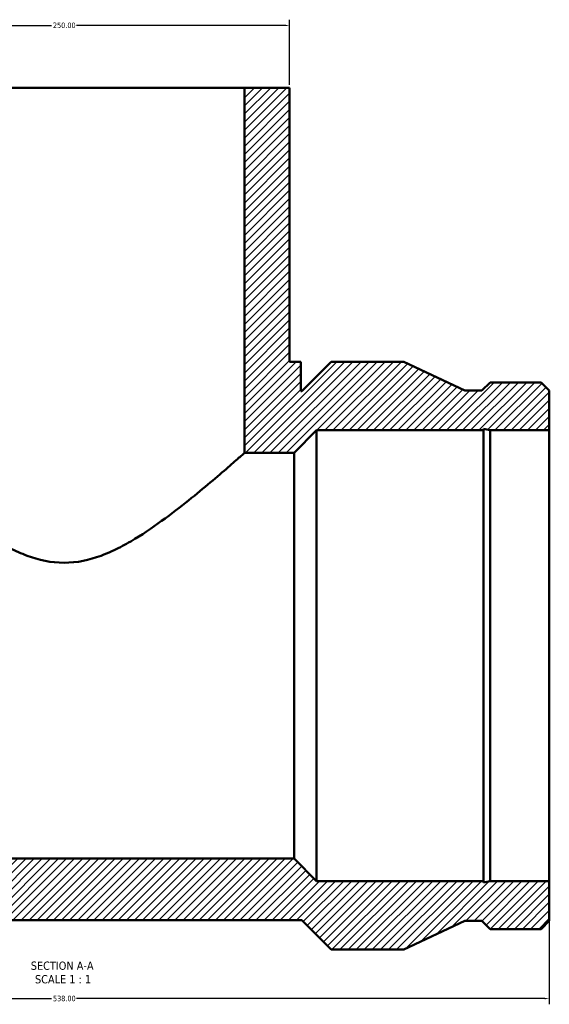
# Model space of a CAD drawing. Header units: millimetres. Extents: x -317 to 1680, y -368 to 1718.
# Tile 7 of 8: x 548 to 842, y 1172 to 1718. Entities that reach past the tile are written whole.
import ezdxf

# ---------------------------------------------------------------- set-up
doc = ezdxf.new("R2010")
doc.units = ezdxf.units.MM
for name, color, linetype, lineweight in [('Dimension (ANSI)', 7, 'Continuous', 25), ('Hatch (ANSI)', 7, 'Continuous', 18), ('Symbol (ANSI)', 7, 'Continuous', 25), ('Visible (ANSI)', 7, 'Continuous', 50)]:
    doc.layers.add(name, color=color, linetype=linetype, lineweight=lineweight)
doc.styles.add('Label Text (ANSI)', font='tahoma.ttf')
doc.styles.add('Note Text (ANSI)', font='tahoma.ttf')
doc.dimstyles.new('Default - mm (ANSI)', dxfattribs={"dimtxt": 3.048, "dimasz": 2.5, "dimexe": 3.175, "dimexo": 1.6002, "dimgap": 0.8, "dimtad": 0, "dimtoh": 1, "dimrnd": 1e-08, "dimzin": 4, "dimdsep": 46, "dimtxsty": 'Note Text (ANSI)', "dimcen": 0.09, "dimdle": 10, "dimclrd": 256, "dimclre": 256, "dimclrt": 230, "dimadec": 1, "dimazin": 1, "dimtfac": 1, "dimtofl": 0, "dimtmove": 0, "dimatfit": 3, "dimfxl": 1, "dimtolj": 1, "dimtzin": 4, "dimlwd": -1, "dimlwe": -1, "dimarcsym": 0})

# ---------------------------------------------------------------- blocks, each defined once
blk = doc.blocks.new('*D9')
at = {"layer": 'Defpoints', "color": 0, "transparency": 16777216}
for p in [(698.03, 1714.44), (448.03, 1679.92), (698.03, 1679.92)]:
    blk.add_point(p, dxfattribs=at)
at = {"layer": 'Dimension (ANSI)', "transparency": 16777216}
for p, q in [((448.03, 1681.52), (448.03, 1717.62)), ((698.03, 1681.52), (698.03, 1717.62)), ((450.53, 1714.44), (566.07, 1714.44)), ((695.53, 1714.44), (579.99, 1714.44))]:
    blk.add_line(p, q, dxfattribs=at)
for points in [[(450.53, 1714.86), (450.53, 1714.03), (448.03, 1714.44)], [(695.53, 1714.86), (695.53, 1714.03), (698.03, 1714.44)]]:
    blk.add_solid(points, dxfattribs=at)
at = {"layer": 'Dimension (ANSI)', "color": 230, "true_color": 0xff0080, "transparency": 16777216, "insert": (566.87, 1716.03), "char_height": 3.048, "attachment_point": 1, "style": 'Note Text (ANSI)'}
blk.add_mtext('\\A1;250.00', dxfattribs=at)
blk = doc.blocks.new('*D10')
at = {"layer": 'Defpoints', "color": 0, "transparency": 16777216}
for p in [(304.03, 1239.92), (842.03, 1239.92), (842.03, 1174.78)]:
    blk.add_point(p, dxfattribs=at)
at = {"layer": 'Dimension (ANSI)', "transparency": 16777216}
for p, q in [((304.03, 1238.32), (304.03, 1171.61)), ((842.03, 1238.32), (842.03, 1171.61)), ((306.53, 1174.78), (566.09, 1174.78)), ((839.53, 1174.78), (579.98, 1174.78))]:
    blk.add_line(p, q, dxfattribs=at)
for points in [[(306.53, 1175.2), (306.53, 1174.37), (304.03, 1174.78)], [(839.53, 1175.2), (839.53, 1174.37), (842.03, 1174.78)]]:
    blk.add_solid(points, dxfattribs=at)
at = {"layer": 'Dimension (ANSI)', "color": 230, "true_color": 0xff0080, "transparency": 16777216, "insert": (566.89, 1176.38), "char_height": 3.048, "attachment_point": 1, "style": 'Note Text (ANSI)'}
blk.add_mtext('\\A1;538.00', dxfattribs=at)

msp = doc.modelspace()

# ---------------------------------------------------------------- hatches: boundary and pattern name
at = {"layer": 'Hatch (ANSI)'}
h = msp.add_hatch(dxfattribs=at)
h.set_pattern_fill('ANSI31', color=256, scale=25.4, style=0)
h.set_pattern_definition([(45, (0, 0), (-2.245064, 2.245064), [])])
h.paths.add_polyline_path([(673.031, 1679.918), (673.031, 1477.418), (700.531, 1477.418), (713.031, 1489.918), (805.643, 1489.918), (805.643, 1490.667), (809.169, 1489.918), (842.031, 1489.918), (842.031, 1511.96), (837.484, 1516.508), (809.169, 1516.508), (804.621, 1511.96), (795.269, 1511.96), (761.331, 1527.918), (721.141, 1527.918), (704.841, 1511.618), (704.281, 1511.618), (704.281, 1527.918), (698.031, 1527.918), (698.031, 1679.918)])
h.paths.add_polyline_path([(304.031, 1511.96), (304.031, 1489.918), (336.894, 1489.918), (340.419, 1490.667), (340.419, 1489.918), (433.031, 1489.918), (445.531, 1477.418), (473.031, 1477.418), (473.031, 1679.918), (448.031, 1679.918), (448.031, 1527.918), (441.781, 1527.918), (441.781, 1511.618), (441.221, 1511.618), (424.921, 1527.918), (384.731, 1527.918), (350.794, 1511.96), (341.441, 1511.96), (336.894, 1516.508), (308.579, 1516.508)])
h.paths.add_polyline_path([(304.031, 1239.918), (304.031, 1217.875), (308.579, 1213.328), (336.894, 1213.328), (341.441, 1217.875), (350.794, 1217.875), (384.731, 1201.918), (424.921, 1201.918), (441.221, 1218.218), (704.841, 1218.218), (721.141, 1201.918), (761.331, 1201.918), (795.269, 1217.875), (804.621, 1217.875), (809.169, 1213.328), (837.484, 1213.328), (842.031, 1217.875), (842.031, 1239.918), (809.169, 1239.918), (805.643, 1239.168), (805.643, 1239.918), (713.031, 1239.918), (700.531, 1252.418), (445.531, 1252.418), (433.031, 1239.918), (340.419, 1239.918), (340.419, 1239.168), (336.894, 1239.918)])

# ---------------------------------------------------------------- linework, layer by layer
at = {"layer": 'Visible (ANSI)'}
for p, q in [((473.031, 1679.918), (673.031, 1679.918)), ((673.031, 1679.918), (673.031, 1477.418)), ((698.031, 1679.918), (673.031, 1679.918)), ((698.031, 1527.918), (698.031, 1679.918)), ((704.281, 1527.918), (698.031, 1527.918)), ((704.281, 1511.618), (704.281, 1527.918)), ((721.141, 1527.918), (704.841, 1511.618)), ((761.331, 1527.918), (721.141, 1527.918)), ((795.269, 1511.96), (761.331, 1527.918)), ((809.169, 1516.508), (804.621, 1511.96)), ((837.484, 1516.508), (809.169, 1516.508)), ((842.031, 1511.96), (837.484, 1516.508)), ((704.841, 1511.618), (704.281, 1511.618)), ((804.621, 1511.96), (795.269, 1511.96)), ((842.031, 1489.918), (842.031, 1511.96)), ((805.643, 1489.918), (805.643, 1490.667)), ((805.643, 1490.667), (809.169, 1489.918)), ((700.531, 1477.418), (713.031, 1489.918)), ((713.031, 1489.918), (805.643, 1489.918)), ((713.031, 1239.918), (713.031, 1489.918)), ((805.643, 1239.918), (805.643, 1489.918)), ((809.169, 1489.918), (842.031, 1489.918)), ((809.169, 1239.918), (809.169, 1489.918)), ((842.031, 1239.918), (842.031, 1489.918)), ((673.031, 1477.418), (700.531, 1477.418)), ((700.531, 1252.418), (700.531, 1477.418)), ((700.531, 1252.418), (445.531, 1252.418)), ((713.031, 1239.918), (700.531, 1252.418)), ((805.643, 1239.918), (713.031, 1239.918)), ((809.169, 1239.918), (805.643, 1239.168)), ((805.643, 1239.168), (805.643, 1239.918)), ((842.031, 1239.918), (809.169, 1239.918)), ((842.031, 1217.875), (842.031, 1239.918)), ((441.221, 1218.218), (704.841, 1218.218)), ((704.841, 1218.218), (721.141, 1201.918)), ((761.331, 1201.918), (795.269, 1217.875)), ((795.269, 1217.875), (804.621, 1217.875)), ((804.621, 1217.875), (809.169, 1213.328)), ((837.484, 1213.328), (842.031, 1217.875)), ((809.169, 1213.328), (837.484, 1213.328)), ((721.141, 1201.918), (761.331, 1201.918))]:
    msp.add_line(p, q, dxfattribs=at)
for points, knots in [([(573.031, 1416.456), (565.835, 1416.456), (559.029, 1417.981), (549.269, 1421.59), (546.09, 1423.011), (539.869, 1426.145), (536.827, 1427.857), (527.906, 1433.256), (522.239, 1437.19), (511.654, 1444.984), (506.739, 1448.847), (498.19, 1455.755), (494.203, 1459.08), (487.007, 1465.181), (483.799, 1467.956), (478.534, 1472.548), (476.473, 1474.368), (473.721, 1476.803), (473.031, 1477.418), (473.031, 1477.418)], [0, 0, 0, 0, 2.1588932, 2.1588932, 3.2383398, 3.2383398, 4.3177864, 4.3177864, 6.4766796, 6.4766796, 8.6355728, 8.6355728, 10.6538707, 10.6538707, 12.6721686, 12.6721686, 14.6904665, 14.6904665, 16.7087644, 16.7087644, 16.7087644, 16.7087644]), ([(673.031, 1477.418), (673.031, 1477.418), (672.342, 1476.803), (669.59, 1474.368), (667.528, 1472.548), (662.263, 1467.956), (659.055, 1465.181), (651.86, 1459.08), (647.872, 1455.755), (639.324, 1448.847), (634.408, 1444.984), (623.823, 1437.19), (618.157, 1433.256), (609.236, 1427.857), (606.193, 1426.145), (599.972, 1423.011), (596.793, 1421.59), (587.033, 1417.981), (580.228, 1416.456), (573.031, 1416.456)], [50.1262933, 50.1262933, 50.1262933, 50.1262933, 52.1445912, 52.1445912, 54.1628891, 54.1628891, 56.181187, 56.181187, 58.1994849, 58.1994849, 60.3583781, 60.3583781, 62.5172713, 62.5172713, 63.5967179, 63.5967179, 64.6761645, 64.6761645, 66.8350577, 66.8350577, 66.8350577, 66.8350577])]:
    msp.add_open_spline(points, degree=3, knots=knots, dxfattribs=at)

# ---------------------------------------------------------------- texts
at = {"layer": 'Symbol (ANSI)', "char_height": 4.572, "attachment_point": 7, "style": 'Label Text (ANSI)'}
for s, insert in [('SECTION A-A', (554.607, 1190.653)), ('SCALE 1 : 1', (556.926, 1183.14))]:
    msp.add_mtext(s, dxfattribs=dict(at, insert=insert))

# ---------------------------------------------------------------- dimensions: what is measured, and where the dimension line sits
at = {"layer": 'Dimension (ANSI)'}
for base, p1, p2, picture, middle in [((698.031, 1714.443), (448.031, 1679.918), (698.031, 1679.918), '*D9', (573.031, 1714.443)), ((842.031, 1174.785), (304.031, 1239.918), (842.031, 1239.918), '*D10', (573.031, 1174.785))]:
    dim = msp.add_linear_dim(base=base, p1=p1, p2=p2, angle=180, dimstyle='Default - mm (ANSI)', override={"dimtoh": 0, "dimdec": 2, "dimtp": 0, "dimtm": 0, "dimtdec": 2, "dimatfit": 1}, dxfattribs=at)
    dim.commit()
    dim.dimension.update_dxf_attribs({"geometry": picture, "text_midpoint": middle, "dimtype": 160})

doc.saveas('drawing.dxf')
